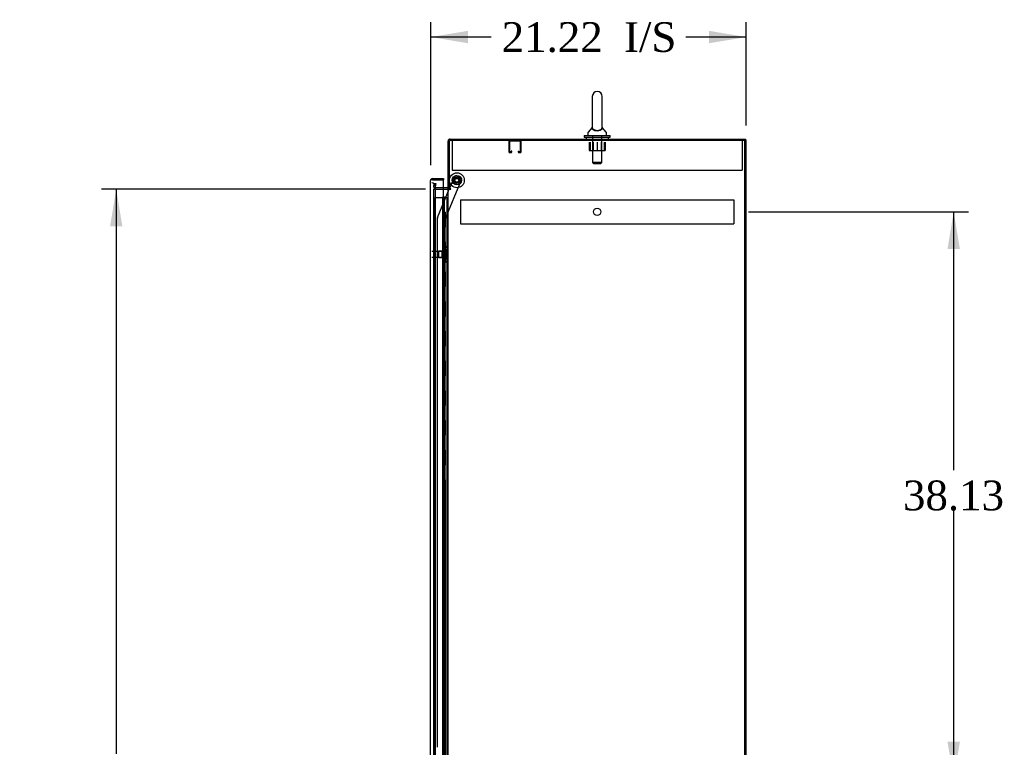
# Model space of a CAD drawing. Header units: inches. Extents: x 2 to 538, y -2 to 358.
# Tile 8 of 10: x 240 to 307, y 182 to 231. Entities that reach past the tile are written whole.
import ezdxf
from ezdxf.enums import TextEntityAlignment as Align
from ezdxf.lldxf.tags import DXFTag

# ---------------------------------------------------------------- set-up
doc = ezdxf.new("R2010")
doc.units = ezdxf.units.IN
doc.header["$MEASUREMENT"] = 0
for name, color, linetype in [('COM50677-3', 7, 'Continuous'), ('COM53964-3', 7, 'Continuous'), ('COM70215', 7, 'Continuous'), ('COM70220', 7, 'Continuous'), ('COM70760', 7, 'Continuous'), ('COM70763-5', 7, 'Continuous'), ('COM70764-4', 7, 'Continuous'), ('COM70839-6', 7, 'Continuous'), ('COM71202-5', 7, 'Continuous'), ('COM71206-8', 7, 'Continuous'), ('Default', 7, 'Continuous'), ('NTS18024', 7, 'Continuous'), ('NTS18147', 7, 'Continuous'), ('ROL87452', 7, 'Continuous'), ('RVT17786', 7, 'Continuous'), ('SCS86415', 7, 'Continuous'), ('STD26122', 7, 'Continuous'), ('WAF25376', 7, 'Continuous'), ('WAF25377', 7, 'Continuous'), ('WAM254785', 7, 'Continuous'), ('WAM30038', 7, 'Continuous')]:
    doc.layers.add(name, color=color, linetype=linetype)
doc.styles.add('SEACAD_Times_New_Roman', font='times.ttf')
tags = doc.linetypes.add('HIDDEN2', pattern=[0.1875, 0.125, -0.0625]).pattern_tags.tags
tags[6:7] = [DXFTag(74, 4), DXFTag(75, 0), DXFTag(340, '0'), DXFTag(46, 0.0), DXFTag(50, 0.0), DXFTag(44, 0.0), DXFTag(45, 0.0)]
tags[4:5] = [DXFTag(74, 4), DXFTag(75, 0), DXFTag(340, '0'), DXFTag(46, 0.0), DXFTag(50, 0.0), DXFTag(44, 0.0), DXFTag(45, 0.0)]
doc.dimstyles.new('HAMMOND_(STH_-_540x360)', dxfattribs={"dimtxt": 2, "dimasz": 2.5, "dimexe": 1, "dimexo": 1, "dimgap": 0.5, "dimtad": 0, "dimtih": 1, "dimtoh": 1, "dimzin": 0, "dimdsep": 46, "dimtxsty": 'SEACAD_Times_New_Roman', "dimblk1": '_SE_FILLED', "dimblk2": '_SE_FILLED', "dimsah": 1, "dimcen": 1, "dimadec": 0, "dimazin": 0, "dimtfac": 0.8, "dimtofl": 0, "dimtmove": 0, "dimatfit": 3, "dimfxl": 1, "dimtolj": 1, "dimtzin": 0, "dimarcsym": 0})

# ---------------------------------------------------------------- blocks, each defined once
blk = doc.blocks.new('SE3')
at = {"layer": 'COM50677-3', "color": 7, "linetype": 'HIDDEN2'}
for p, q in [((269.407, 222.688), (269.407, 222.503)), ((288.907, 222.688), (288.907, 222.503)), ((269.407, 222.503), (269.407, 220.688)), ((288.907, 222.503), (288.907, 220.688)), ((269.407, 220.688), (288.907, 220.688))]:
    blk.add_line(p, q, dxfattribs=at)
at = {"layer": 'COM53964-3', "color": 7, "linetype": 'HIDDEN2'}
for p, q in [((269.968, 218.697), (269.968, 218.559)), ((269.968, 218.697), (288.343, 218.697)), ((269.968, 218.559), (269.968, 217.21)), ((288.343, 218.697), (288.343, 218.559)), ((288.343, 218.559), (288.343, 217.21)), ((269.968, 217.21), (269.968, 217.072)), ((269.968, 217.072), (288.343, 217.072)), ((288.343, 217.21), (288.343, 217.072))]:
    blk.add_line(p, q, dxfattribs=at)
blk.add_circle((279.155, 217.885), 0.25, dxfattribs=at)
at = {"layer": 'COM70215', "color": 7, "linetype": 'HIDDEN2'}
for p, q in [((273.22, 222.645), (273.22, 221.918)), ((273.26, 222.645), (273.26, 221.918)), ((273.99, 222.648), (273.263, 222.648)), ((273.993, 221.918), (273.993, 222.645)), ((274.033, 221.918), (274.033, 222.645)), ((273.263, 221.915), (273.365, 221.915)), ((273.263, 221.875), (273.365, 221.875)), ((273.368, 221.918), (273.368, 221.969)), ((273.408, 221.969), (273.368, 221.969)), ((273.408, 221.918), (273.408, 221.969)), ((273.845, 221.969), (273.845, 221.918)), ((273.845, 221.969), (273.885, 221.969)), ((273.885, 221.969), (273.885, 221.918)), ((273.888, 221.915), (273.99, 221.915)), ((273.888, 221.875), (273.99, 221.875))]:
    blk.add_line(p, q, dxfattribs=at)
for centre, radius, start, end in [((273.263, 222.645), 0.043, 90, 180), ((273.263, 222.645), 0.003, 90, 180), ((273.99, 222.645), 0.043, 0, 90), ((273.99, 222.645), 0.003, 0, 90), ((273.263, 221.918), 0.043, 180, 270), ((273.263, 221.918), 0.003, 180, 270), ((273.365, 221.918), 0.003, 270, 0), ((273.365, 221.918), 0.043, 270, 0), ((273.888, 221.918), 0.043, 180, 270), ((273.888, 221.918), 0.003, 180, 270), ((273.99, 221.918), 0.003, 270, 0), ((273.99, 221.918), 0.043, 270, 0)]:
    blk.add_arc(centre, radius, start, end, dxfattribs=at)
at = {"layer": 'COM70220', "color": 7, "linetype": 'HIDDEN2'}
for p, q in [((268.283, 219.328), (268.283, 219.578)), ((268.283, 140.396), (268.283, 219.328))]:
    blk.add_line(p, q, dxfattribs=at)
blk.add_arc((268.033, 219.578), 0.25, 0, 90, dxfattribs=at)
at = {"layer": 'COM70760', "color": 7, "linetype": 'HIDDEN2'}
for p, q in [((268.232, 218.862), (268.747, 218.862)), ((268.232, 140.862), (268.232, 218.862)), ((268.747, 218.862), (268.772, 218.862)), ((268.765, 218.871), (268.765, 218.897)), ((268.765, 218.897), (268.815, 218.897)), ((268.815, 218.871), (268.765, 218.871)), ((268.772, 140.862), (268.772, 218.862)), ((268.827, 218.862), (268.772, 218.862)), ((268.777, 218.871), (268.777, 140.862)), ((268.815, 218.897), (268.84, 218.897)), ((268.815, 218.871), (268.84, 218.871)), ((268.827, 218.862), (268.868, 218.862)), ((268.827, 217.862), (268.827, 218.862)), ((268.84, 218.897), (268.89, 218.897)), ((268.89, 218.871), (268.84, 218.871)), ((268.868, 218.862), (269.063, 218.862)), ((268.868, 217.862), (268.868, 218.862)), ((268.877, 140.862), (268.877, 218.871)), ((268.89, 218.897), (268.89, 218.871)), ((269.063, 218.862), (269.125, 218.862)), ((269.063, 140.862), (269.063, 218.862)), ((268.772, 217.862), (268.827, 217.862)), ((268.816, 217.862), (268.944, 217.862)), ((268.816, 216.862), (268.816, 217.862)), ((268.913, 216.862), (268.913, 217.862)), ((268.939, 217.862), (268.939, 216.862)), ((268.944, 216.862), (268.944, 217.862)), ((268.772, 216.862), (268.827, 216.862)), ((268.816, 216.862), (268.944, 216.862)), ((268.827, 215.862), (268.827, 216.862)), ((268.868, 215.862), (268.868, 216.862)), ((268.772, 215.862), (268.827, 215.862)), ((268.816, 215.862), (268.944, 215.862)), ((268.816, 214.862), (268.816, 215.862)), ((268.913, 214.862), (268.913, 215.862)), ((268.939, 215.862), (268.939, 214.862)), ((268.944, 214.862), (268.944, 215.862)), ((268.772, 214.862), (268.827, 214.862)), ((268.816, 214.862), (268.944, 214.862)), ((268.827, 213.862), (268.827, 214.862)), ((268.868, 213.862), (268.868, 214.862)), ((268.772, 213.862), (268.827, 213.862)), ((268.816, 213.862), (268.944, 213.862)), ((268.816, 212.862), (268.816, 213.862)), ((268.913, 212.862), (268.913, 213.862)), ((268.939, 213.862), (268.939, 212.862)), ((268.944, 212.862), (268.944, 213.862)), ((268.772, 212.862), (268.827, 212.862)), ((268.816, 212.862), (268.944, 212.862)), ((268.827, 211.862), (268.827, 212.862)), ((268.868, 211.862), (268.868, 212.862)), ((268.772, 211.862), (268.827, 211.862)), ((268.816, 211.862), (268.944, 211.862)), ((268.816, 210.862), (268.816, 211.862)), ((268.913, 210.862), (268.913, 211.862)), ((268.939, 211.862), (268.939, 210.862)), ((268.944, 210.862), (268.944, 211.862)), ((268.772, 210.862), (268.827, 210.862)), ((268.816, 210.862), (268.944, 210.862)), ((268.827, 209.862), (268.827, 210.862)), ((268.868, 209.862), (268.868, 210.862)), ((268.772, 209.862), (268.827, 209.862)), ((268.816, 209.862), (268.944, 209.862)), ((268.816, 208.862), (268.816, 209.862)), ((268.913, 208.862), (268.913, 209.862)), ((268.939, 209.862), (268.939, 208.862)), ((268.944, 208.862), (268.944, 209.862)), ((268.772, 208.862), (268.827, 208.862)), ((268.816, 208.862), (268.944, 208.862)), ((268.827, 207.862), (268.827, 208.862)), ((268.868, 207.862), (268.868, 208.862)), ((268.772, 207.862), (268.827, 207.862)), ((268.816, 207.862), (268.944, 207.862)), ((268.816, 206.862), (268.816, 207.862)), ((268.913, 206.862), (268.913, 207.862)), ((268.939, 207.862), (268.939, 206.862)), ((268.944, 206.862), (268.944, 207.862)), ((268.772, 206.862), (268.827, 206.862)), ((268.816, 206.862), (268.944, 206.862)), ((268.827, 205.862), (268.827, 206.862)), ((268.868, 205.862), (268.868, 206.862)), ((268.772, 205.862), (268.827, 205.862)), ((268.816, 205.862), (268.944, 205.862)), ((268.816, 204.862), (268.816, 205.862)), ((268.913, 204.862), (268.913, 205.862)), ((268.939, 205.862), (268.939, 204.862)), ((268.944, 204.862), (268.944, 205.862)), ((268.772, 204.862), (268.827, 204.862)), ((268.816, 204.862), (268.944, 204.862)), ((268.827, 203.862), (268.827, 204.862)), ((268.868, 203.862), (268.868, 204.862)), ((268.772, 203.862), (268.827, 203.862)), ((268.816, 203.862), (268.944, 203.862)), ((268.816, 202.862), (268.816, 203.862)), ((268.913, 202.862), (268.913, 203.862)), ((268.939, 203.862), (268.939, 202.862)), ((268.944, 202.862), (268.944, 203.862)), ((268.772, 202.862), (268.827, 202.862)), ((268.816, 202.862), (268.944, 202.862)), ((268.827, 201.862), (268.827, 202.862)), ((268.868, 201.862), (268.868, 202.862)), ((268.772, 201.862), (268.827, 201.862)), ((268.816, 201.862), (268.944, 201.862)), ((268.816, 200.862), (268.816, 201.862)), ((268.913, 200.862), (268.913, 201.862)), ((268.939, 201.862), (268.939, 200.862)), ((268.944, 200.862), (268.944, 201.862)), ((268.772, 200.862), (268.827, 200.862)), ((268.816, 200.862), (268.944, 200.862)), ((268.827, 199.862), (268.827, 200.862)), ((268.868, 199.862), (268.868, 200.862)), ((268.772, 199.862), (268.827, 199.862)), ((268.816, 199.862), (268.944, 199.862)), ((268.816, 198.862), (268.816, 199.862)), ((268.913, 198.862), (268.913, 199.862)), ((268.939, 199.862), (268.939, 198.862)), ((268.944, 198.862), (268.944, 199.862)), ((268.772, 198.862), (268.827, 198.862)), ((268.816, 198.862), (268.944, 198.862)), ((268.827, 197.862), (268.827, 198.862)), ((268.868, 197.862), (268.868, 198.862)), ((268.772, 197.862), (268.827, 197.862)), ((268.816, 197.862), (268.944, 197.862)), ((268.816, 196.862), (268.816, 197.862)), ((268.913, 196.862), (268.913, 197.862)), ((268.939, 197.862), (268.939, 196.862)), ((268.944, 196.862), (268.944, 197.862)), ((268.772, 196.862), (268.827, 196.862)), ((268.816, 196.862), (268.944, 196.862)), ((268.827, 195.862), (268.827, 196.862)), ((268.868, 195.862), (268.868, 196.862)), ((268.772, 195.862), (268.827, 195.862)), ((268.816, 195.862), (268.944, 195.862)), ((268.816, 194.862), (268.816, 195.862)), ((268.913, 194.862), (268.913, 195.862)), ((268.939, 195.862), (268.939, 194.862)), ((268.944, 194.862), (268.944, 195.862)), ((268.772, 194.862), (268.827, 194.862)), ((268.816, 194.862), (268.944, 194.862)), ((268.827, 193.862), (268.827, 194.862)), ((268.868, 193.862), (268.868, 194.862)), ((268.772, 193.862), (268.827, 193.862)), ((268.816, 193.862), (268.944, 193.862)), ((268.816, 192.862), (268.816, 193.862)), ((268.913, 192.862), (268.913, 193.862)), ((268.939, 193.862), (268.939, 192.862)), ((268.944, 192.862), (268.944, 193.862)), ((268.772, 192.862), (268.827, 192.862)), ((268.816, 192.862), (268.944, 192.862)), ((268.827, 191.862), (268.827, 192.862)), ((268.868, 191.862), (268.868, 192.862)), ((268.772, 191.862), (268.827, 191.862)), ((268.816, 191.862), (268.944, 191.862)), ((268.816, 190.862), (268.816, 191.862)), ((268.913, 190.862), (268.913, 191.862)), ((268.939, 191.862), (268.939, 190.862)), ((268.944, 190.862), (268.944, 191.862)), ((268.772, 190.862), (268.827, 190.862)), ((268.816, 190.862), (268.944, 190.862)), ((268.827, 189.862), (268.827, 190.862)), ((268.868, 189.862), (268.868, 190.862)), ((268.772, 189.862), (268.827, 189.862)), ((268.816, 189.862), (268.944, 189.862)), ((268.816, 188.862), (268.816, 189.862)), ((268.913, 188.862), (268.913, 189.862)), ((268.939, 189.862), (268.939, 188.862)), ((268.944, 188.862), (268.944, 189.862)), ((268.772, 188.862), (268.827, 188.862)), ((268.816, 188.862), (268.944, 188.862)), ((268.827, 187.862), (268.827, 188.862)), ((268.868, 187.862), (268.868, 188.862)), ((268.772, 187.862), (268.827, 187.862)), ((268.816, 187.862), (268.944, 187.862)), ((268.816, 186.862), (268.816, 187.862)), ((268.913, 186.862), (268.913, 187.862)), ((268.939, 187.862), (268.939, 186.862)), ((268.944, 186.862), (268.944, 187.862)), ((268.772, 186.862), (268.827, 186.862)), ((268.816, 186.862), (268.944, 186.862)), ((268.827, 185.862), (268.827, 186.862)), ((268.868, 185.862), (268.868, 186.862)), ((268.772, 185.862), (268.827, 185.862)), ((268.816, 185.862), (268.944, 185.862)), ((268.816, 184.862), (268.816, 185.862)), ((268.913, 184.862), (268.913, 185.862)), ((268.939, 185.862), (268.939, 184.862)), ((268.944, 184.862), (268.944, 185.862)), ((268.772, 184.862), (268.827, 184.862)), ((268.816, 184.862), (268.944, 184.862)), ((268.827, 183.862), (268.827, 184.862)), ((268.868, 183.862), (268.868, 184.862)), ((268.772, 183.862), (268.827, 183.862)), ((268.816, 183.862), (268.944, 183.862)), ((268.816, 182.862), (268.816, 183.862)), ((268.913, 182.862), (268.913, 183.862)), ((268.939, 183.862), (268.939, 182.862)), ((268.944, 182.862), (268.944, 183.862)), ((268.772, 182.862), (268.827, 182.862)), ((268.816, 182.862), (268.944, 182.862)), ((268.827, 181.862), (268.827, 182.862)), ((268.868, 181.862), (268.868, 182.862))]:
    blk.add_line(p, q, dxfattribs=at)
at = {"layer": 'COM70763-5', "color": 7, "linetype": 'HIDDEN2'}
blk.add_line((289.09, 132.818), (289.09, 222.688), dxfattribs=at)
at = {"layer": 'COM70763-5', "color": 7, "linetype": 'Continuous'}
for p, q in [((289.185, 222.688), (289.125, 222.688)), ((289.185, 132.818), (289.185, 222.688))]:
    blk.add_line(p, q, dxfattribs=at)
at = {"layer": 'COM70764-4', "color": 7, "linetype": 'Continuous'}
for p, q in [((269.125, 219.438), (269.125, 222.64)), ((269.268, 222.783), (289.125, 222.783)), ((289.125, 222.783), (289.125, 222.688)), ((269.077, 219.503), (268.813, 219.503)), ((269.22, 219.438), (269.125, 219.438))]:
    blk.add_line(p, q, dxfattribs=at)
at = {"layer": 'COM70764-4', "color": 7, "linetype": 'HIDDEN2'}
for p, q in [((268.158, 219.558), (268.16, 219.576)), ((268.16, 219.576), (268.2, 219.804)), ((268.2, 219.804), (268.294, 219.788)), ((268.294, 219.788), (268.253, 219.559)), ((268.253, 219.559), (268.254, 219.541)), ((268.813, 219.503), (268.301, 219.503))]:
    blk.add_line(p, q, dxfattribs=at)
at = {"layer": 'COM70764-4', "color": 7, "linetype": 'Continuous'}
for centre, radius, start, end in [((269.268, 222.64), 0.143, 90, 180), ((269.077, 219.551), 0.048, 270, 0), ((269.077, 219.551), 0.143, 270, 307.79488)]:
    blk.add_arc(centre, radius, start, end, dxfattribs=at)
at = {"layer": 'COM70764-4', "color": 7, "linetype": 'HIDDEN2'}
for centre, radius, start, end in [((269.268, 222.64), 0.048, 90, 180), ((268.301, 219.551), 0.143, 177.21316, 270), ((268.301, 219.551), 0.048, 191.96668, 270)]:
    blk.add_arc(centre, radius, start, end, dxfattribs=at)
at = {"layer": 'COM70839-6', "color": 7, "linetype": 'HIDDEN2'}
for p, q in [((268.94, 217.389), (270.039, 220.045)), ((269.213, 219.438), (269.549, 220.249)), ((269.712, 220.316), (269.972, 220.209)), ((268.418, 217.518), (269.201, 219.408)), ((268.422, 181.887), (268.408, 217.47)), ((268.953, 180.513), (268.94, 217.389))]:
    blk.add_line(p, q, dxfattribs=at)
at = {"layer": 'COM70839-6', "color": 7, "linetype": 'Continuous'}
blk.add_line((269.201, 219.408), (269.213, 219.438), dxfattribs=at)
at = {"layer": 'COM70839-6', "color": 7, "linetype": 'HIDDEN2'}
blk.add_circle((269.72, 220.009), 0.129, dxfattribs=at)
for centre, start, end in [((269.664, 220.201), 67.50917, 157.50917), ((269.924, 220.093), 337.50917, 67.50917), ((268.533, 217.47), 157.50917, 180.02117)]:
    blk.add_arc(centre, 0.125, start, end, dxfattribs=at)
at = {"layer": 'COM71202-5', "color": 7, "linetype": 'Continuous'}
for p, q in [((267.938, 219.986), (267.938, 219.985)), ((267.938, 139.739), (267.938, 219.985)), ((267.938, 219.985), (267.938, 219.985)), ((267.938, 219.985), (267.938, 219.985)), ((268.018, 220.033), (267.968, 220.072)), ((268.081, 220.033), (267.968, 220.033)), ((268.081, 220.033), (268.018, 220.033)), ((268.081, 220.128), (268.813, 220.128)), ((268.081, 220.033), (268.081, 220.033)), ((268.081, 220.033), (268.813, 220.033)), ((268.813, 220.033), (268.081, 220.033)), ((268.813, 220.128), (268.813, 220.033)), ((268.813, 139.691), (268.813, 220.033))]:
    blk.add_line(p, q, dxfattribs=at)
for start, end in [(142.49641, 179.84393), (179.92383, 180), (90, 142.49641)]:
    blk.add_arc((268.081, 219.985), 0.143, start, end, dxfattribs=at)
blk.add_open_spline([(267.968, 220.033), (267.958, 220.025), (267.951, 220.017), (267.943, 220.005), (267.941, 220.001), (267.939, 219.993), (267.938, 219.989), (267.938, 219.985)], degree=3, knots=[0, 0, 0, 0, 0.5, 0.5, 0.75, 0.75, 1, 1, 1, 1], dxfattribs=at)
at = {"layer": 'COM71206-8', "color": 7, "linetype": 'Continuous'}
for p, q in [((289.125, 222.688), (269.22, 222.688)), ((269.22, 219.438), (269.22, 222.688)), ((289.125, 132.818), (289.125, 222.688)), ((268.813, 219.408), (269.077, 219.408)), ((269.125, 219.408), (269.077, 219.408)), ((269.125, 219.408), (269.268, 219.408)), ((269.125, 140.098), (269.125, 219.408)), ((269.298, 219.438), (269.22, 219.438)), ((269.268, 219.408), (269.298, 219.408))]:
    blk.add_line(p, q, dxfattribs=at)
at = {"layer": 'COM71206-8', "color": 7, "linetype": 'HIDDEN2'}
for p, q in [((268.158, 219.408), (268.813, 219.408)), ((268.158, 140.098), (268.158, 219.408))]:
    blk.add_line(p, q, dxfattribs=at)
at = {"layer": 'COM71206-8', "color": 7, "linetype": 'Continuous'}
blk.add_arc((269.298, 219.423), 0.015, 270, 90, dxfattribs=at)
at = {"layer": 'NTS18024', "color": 7, "linetype": 'HIDDEN2'}
for p, q in [((278.622, 222.563), (278.622, 222.018)), ((278.692, 222.563), (278.692, 222.018)), ((278.894, 222.563), (278.894, 222.018)), ((279.161, 222.563), (279.161, 222.018)), ((279.42, 222.563), (279.42, 222.018)), ((279.622, 222.563), (279.622, 222.018)), ((279.695, 222.563), (279.695, 222.018)), ((278.622, 222.018), (278.894, 222.018)), ((278.894, 222.018), (279.42, 222.018)), ((279.42, 222.018), (279.695, 222.018))]:
    blk.add_line(p, q, dxfattribs=at)
at = {"layer": 'NTS18147', "color": 7, "linetype": 'HIDDEN2'}
for p, q in [((268.503, 214.813), (268.503, 215.253)), ((268.94, 215.253), (268.503, 215.253)), ((268.94, 215.528), (268.94, 215.533)), ((269.003, 215.533), (268.94, 215.533)), ((268.94, 215.528), (268.94, 215.34)), ((268.94, 215.528), (269.003, 215.528)), ((268.94, 215.34), (268.94, 215.222)), ((269.003, 215.34), (268.94, 215.34)), ((269.003, 215.528), (269.003, 215.533)), ((269.003, 215.222), (269.003, 215.34)), ((269.065, 215.38), (269.065, 215.434)), ((268.503, 214.813), (268.94, 214.813)), ((268.94, 215.222), (268.94, 214.844)), ((268.94, 215.222), (269.003, 215.222)), ((268.94, 214.844), (268.94, 214.727)), ((269.003, 214.844), (268.94, 214.844)), ((268.94, 214.727), (268.94, 214.538)), ((268.94, 214.727), (269.003, 214.727)), ((269.003, 214.727), (269.003, 214.844)), ((269.065, 214.632), (269.065, 214.687)), ((268.94, 214.538), (268.94, 214.533)), ((269.003, 214.538), (268.94, 214.538)), ((268.94, 214.533), (269.003, 214.533)), ((269.003, 214.538), (269.003, 214.533))]:
    blk.add_line(p, q, dxfattribs=at)
blk.add_arc((268.747, 215.033), 0.318, 323.63381, 36.36619, dxfattribs=at)
for centre, start_param, end_param in [((268.747, 215.434), 2.506883, 3.776302), ((268.747, 215.38), 2.506883, 3.141593), ((268.747, 214.687), 3.141593, 3.776302), ((268.747, 214.632), 2.506883, 3.776302)]:
    blk.add_ellipse(centre, major_axis=(-0.318, 0), ratio=0.5, start_param=start_param, end_param=end_param, dxfattribs=at)
at = {"layer": 'ROL87452', "color": 7, "linetype": 'HIDDEN2'}
for radius in [0.5, 0.206]:
    blk.add_circle((269.72, 220.009), radius, dxfattribs=at)
at = {"layer": 'RVT17786', "color": 7, "linetype": 'HIDDEN2'}
blk.add_circle((269.72, 220.009), 0.217, dxfattribs=at)
at = {"layer": 'SCS86415', "color": 7, "linetype": 'Continuous'}
for p, q in [((278.826, 225.648), (278.826, 223.577)), ((279.488, 223.577), (279.488, 225.648)), ((278.532, 223.202), (278.532, 223.083)), ((278.817, 223.567), (278.546, 223.241)), ((279.768, 223.241), (279.497, 223.568)), ((279.782, 223.083), (279.782, 223.202))]:
    blk.add_line(p, q, dxfattribs=at)
at = {"layer": 'SCS86415', "color": 7, "linetype": 'HIDDEN2'}
for p, q in [((278.845, 223.023), (278.845, 221.208)), ((279.469, 221.208), (279.469, 223.023)), ((279.469, 221.208), (278.845, 221.208)), ((278.845, 221.208), (278.905, 221.148)), ((279.409, 221.148), (279.469, 221.208)), ((278.905, 221.148), (279.409, 221.148))]:
    blk.add_line(p, q, dxfattribs=at)
at = {"layer": 'SCS86415', "color": 7, "linetype": 'Continuous'}
for centre, radius, start, end in [((279.157, 225.648), 0.331, 0, 180), ((278.592, 223.202), 0.06, 140.32138, 180), ((279.722, 223.202), 0.06, 0, 39.67862), ((278.592, 223.083), 0.06, 180, 270), ((279.722, 223.083), 0.06, 270, 0)]:
    blk.add_arc(centre, radius, start, end, dxfattribs=at)
for points, knots in [([(279.495, 223.57), (279.495, 223.57), (279.495, 223.566), (279.496, 223.549), (279.496, 223.537), (279.49, 223.495), (279.48, 223.464), (279.434, 223.404), (279.399, 223.376), (279.303, 223.334), (279.241, 223.32), (279.111, 223.316), (279.045, 223.326), (278.966, 223.353), (278.942, 223.364), (278.902, 223.389), (278.885, 223.403), (278.844, 223.446), (278.829, 223.477), (278.819, 223.521), (278.818, 223.535), (278.818, 223.558), (278.819, 223.567), (278.819, 223.57), (278.819, 223.57), (278.819, 223.57)], [0.318155, 0.318155, 0.318155, 0.318155, 0.34375, 0.34375, 0.375, 0.375, 0.4375, 0.4375, 0.5, 0.5, 0.5625, 0.5625, 0.625, 0.625, 0.65625, 0.65625, 0.6875, 0.6875, 0.75, 0.75, 0.78125, 0.78125, 0.8125, 0.8125, 0.818429, 0.818429, 0.818429, 0.818429]), ([(278.826, 223.587), (278.826, 223.581), (278.825, 223.561), (278.836, 223.515), (278.849, 223.487), (278.899, 223.434), (278.936, 223.41), (279.037, 223.374), (279.101, 223.363), (279.231, 223.365), (279.293, 223.378), (279.39, 223.416), (279.424, 223.441), (279.47, 223.494), (279.481, 223.523), (279.489, 223.566), (279.488, 223.582), (279.488, 223.587)], [0.1950029, 0.1950029, 0.1950029, 0.1950029, 0.25, 0.25, 0.3125, 0.3125, 0.375, 0.375, 0.4375, 0.4375, 0.5, 0.5, 0.5625, 0.5625, 0.625, 0.625, 0.6746515, 0.6746515, 0.6746515, 0.6746515])]:
    blk.add_open_spline(points, degree=3, knots=knots, dxfattribs=at)
at = {"layer": 'STD26122', "color": 7, "linetype": 'HIDDEN2'}
for p, q in [((268.998, 215.218), (268.033, 215.218)), ((268.033, 214.848), (268.998, 214.848)), ((268.998, 215.218), (268.998, 214.848)), ((269.033, 215.183), (268.998, 215.218)), ((268.998, 214.848), (269.033, 214.883)), ((269.033, 214.883), (269.033, 215.183))]:
    blk.add_line(p, q, dxfattribs=at)
at = {"layer": 'WAF25376', "color": 7, "linetype": 'HIDDEN2'}
for radius in [0.315, 0.14]:
    blk.add_circle((269.72, 220.009), radius, dxfattribs=at)
at = {"layer": 'WAF25377', "color": 7, "linetype": 'Continuous'}
for p, q in [((278.282, 223.023), (280.032, 223.023)), ((278.282, 223.023), (278.282, 222.908)), ((278.282, 222.908), (280.032, 222.908)), ((280.032, 222.908), (280.032, 223.023))]:
    blk.add_line(p, q, dxfattribs=at)
at = {"layer": 'WAM254785', "color": 7, "linetype": 'Continuous'}
for p, q in [((278.407, 222.908), (278.407, 222.783)), ((279.907, 222.783), (279.907, 222.908))]:
    blk.add_line(p, q, dxfattribs=at)
at = {"layer": 'WAM30038', "color": 7, "linetype": 'HIDDEN2'}
for p, q in [((268.727, 215.207), (268.727, 215.261)), ((268.772, 215.235), (268.727, 215.207)), ((268.791, 215.408), (268.791, 214.658)), ((268.815, 215.408), (268.791, 215.408)), ((268.815, 215.408), (268.815, 214.658)), ((268.727, 215.182), (268.772, 215.21)), ((268.727, 215.207), (268.743, 215.194)), ((268.727, 215.051), (268.727, 215.182)), ((268.772, 215.051), (268.727, 215.051)), ((268.727, 214.884), (268.727, 215.016)), ((268.727, 215.016), (268.772, 215.016)), ((268.772, 214.856), (268.727, 214.884)), ((268.743, 214.872), (268.727, 214.859)), ((268.727, 214.805), (268.727, 214.859)), ((268.727, 214.859), (268.772, 214.831)), ((268.743, 215.194), (268.782, 215.219)), ((268.782, 214.848), (268.743, 214.872)), ((268.791, 214.658), (268.815, 214.658))]:
    blk.add_line(p, q, dxfattribs=at)
for centre, radius, start, end in [((268.207, 215.936), 0.85, 311.70584, 313.44931), ((268.773, 215.033), 0.0181, 1.77183, 93.07302), ((268.773, 215.034), 0.0182, 267.1609, 357.99424), ((268.204, 214.127), 0.854, 46.55474, 48.29011)]:
    blk.add_arc(centre, radius, start, end, dxfattribs=at)
for points, knots in [([(268.727, 215.261), (268.74, 215.273), (268.753, 215.284), (268.766, 215.296), (268.768, 215.298), (268.77, 215.3), (268.772, 215.301)], [0, 0, 0, 0, 0.858552, 0.858552, 0.858552, 1, 1, 1, 1]), ([(268.786, 215.24), (268.785, 215.24), (268.785, 215.24), (268.781, 215.24), (268.777, 215.238), (268.772, 215.235)], [0.4389304, 0.4389304, 0.4389304, 0.4389304, 0.5, 0.5, 1, 1, 1, 1]), ([(268.772, 215.21), (268.774, 215.212), (268.777, 215.213), (268.781, 215.217), (268.783, 215.219), (268.786, 215.223), (268.788, 215.226), (268.791, 215.231), (268.791, 215.233), (268.791, 215.235)], [0, 0, 0, 0, 0.25, 0.25, 0.5, 0.5, 0.75, 0.75, 1, 1, 1, 1]), ([(268.772, 214.765), (268.77, 214.767), (268.768, 214.769), (268.766, 214.77), (268.753, 214.782), (268.74, 214.793), (268.727, 214.805)], [0, 0, 0, 0, 0.141448, 0.141448, 0.141448, 1, 1, 1, 1]), ([(268.791, 214.831), (268.791, 214.833), (268.791, 214.836), (268.788, 214.841), (268.786, 214.843), (268.781, 214.85), (268.777, 214.853), (268.772, 214.856)], [0, 0, 0, 0, 0.25, 0.25, 0.5, 0.5, 1, 1, 1, 1]), ([(268.772, 214.831), (268.774, 214.83), (268.777, 214.829), (268.781, 214.827), (268.783, 214.826), (268.785, 214.826), (268.785, 214.826), (268.786, 214.826)], [0, 0, 0, 0, 0.25, 0.25, 0.5, 0.5, 0.5626015, 0.5626015, 0.5626015, 0.5626015])]:
    blk.add_open_spline(points, degree=3, knots=knots, dxfattribs=at)
blk = doc.blocks.new('DMBLK5017')
at = {"layer": 'Default', "linetype": 'Continuous'}
for points in [[(303.551, 215.385), (303.134, 217.885), (302.718, 215.385)], [(303.551, 182.255), (302.718, 182.255), (303.134, 179.755)]]:
    blk.add_hatch(color=7, dxfattribs=at).paths.add_polyline_path(points)
at = {"layer": 'Default', "color": 7, "linetype": 'Continuous'}
for p, q in [((289.343, 217.885), (304.134, 217.885)), ((303.134, 200.52), (303.134, 217.885)), ((303.134, 179.755), (303.134, 197.82)), ((280.405, 179.755), (304.134, 179.755))]:
    blk.add_line(p, q, dxfattribs=at)
at = {"layer": 'Default', "color": 7, "linetype": 'Continuous', "style": 'SEACAD_Times_New_Roman'}
blk.add_text('38.13', height=2, dxfattribs=at).set_placement((299.722, 199.82), align=Align.TOP_LEFT)
blk = doc.blocks.new('_SE_FILLED')
at = {"color": 0}
blk.add_line((0, 0), (-1, 0), dxfattribs=at)
blk.add_solid([(0, 0), (-1, -0.1665), (-1, 0.1665), (0, 0)], dxfattribs=at)
blk = doc.blocks.new('DMBLK5032')
at = {"layer": 'Default', "linetype": 'Continuous'}
for points in [[(246.391, 216.908), (247.224, 216.908), (246.808, 219.408)], [(246.391, 142.598), (246.808, 140.098), (247.224, 142.598)]]:
    blk.add_hatch(color=7, dxfattribs=at).paths.add_polyline_path(points)
at = {"layer": 'Default', "color": 7, "linetype": 'Continuous'}
for p, q in [((267.618, 219.408), (245.808, 219.408)), ((246.808, 219.408), (246.808, 181.453)), ((246.808, 172.053), (246.808, 140.098)), ((267.158, 140.098), (245.808, 140.098))]:
    blk.add_line(p, q, dxfattribs=at)
at = {"layer": 'Default', "color": 7, "linetype": 'Continuous', "style": 'SEACAD_Times_New_Roman'}
for s, p in [('79.31', (243.395, 180.753)), ('DOOR', (242.613, 177.753)), ('OPENING', (240.315, 174.753))]:
    blk.add_text(s, height=2, dxfattribs=at).set_placement(p, align=Align.TOP_LEFT)
blk = doc.blocks.new('DMBLK5034')
at = {"layer": 'Default', "linetype": 'Continuous'}
for points in [[(270.468, 230.056), (267.968, 229.639), (270.468, 229.222)], [(286.685, 230.056), (286.685, 229.222), (289.185, 229.639)]]:
    blk.add_hatch(color=7, dxfattribs=at).paths.add_polyline_path(points)
at = {"layer": 'Default', "color": 7, "linetype": 'Continuous'}
for p, q in [((267.968, 221.033), (267.968, 230.639)), ((289.185, 223.688), (289.185, 230.639)), ((272.034, 229.639), (267.968, 229.639)), ((289.185, 229.639), (285.118, 229.639))]:
    blk.add_line(p, q, dxfattribs=at)
at = {"layer": 'Default', "color": 7, "linetype": 'Continuous', "style": 'SEACAD_Times_New_Roman'}
for s, p in [('21.22', (272.734, 230.639)), ('I/S', (280.959, 230.639))]:
    blk.add_text(s, height=2, dxfattribs=at).set_placement(p, align=Align.TOP_LEFT)

msp = doc.modelspace()

# ---------------------------------------------------------------- block references
at = {"layer": 'Default'}
msp.add_blockref('SE3', (0, 0), dxfattribs=at)

# ---------------------------------------------------------------- dimensions: what is measured, and where the dimension line sits
at = {"layer": 'Default', "color": 7, "linetype": 'Continuous'}
dim = msp.add_linear_dim(base=(267.968, 229.639), p1=(289.185, 222.688), p2=(267.968, 220.033), text='\\A1;<> I/S', dimstyle='HAMMOND_(STH_-_540x360)', dxfattribs=at)
dim.commit()
dim.dimension.update_dxf_attribs({"geometry": 'DMBLK5034', "text_midpoint": (278.576, 229.639), "dimtype": 160})
for base, p1, p2, text, picture, middle in [((246.808, 140.098), (268.618, 219.408), (269.077, 140.098), '\\A1;<>\\PDOOR\\XOPENING', 'DMBLK5032', (246.808, 179.753)), ((303.134, 217.885), (279.405, 179.755), (288.343, 217.885), '\\A1;<>', 'DMBLK5017', (303.134, 198.82))]:
    dim = msp.add_linear_dim(base=base, p1=p1, p2=p2, angle=90, text=text, dimstyle='HAMMOND_(STH_-_540x360)', dxfattribs=at)
    dim.commit()
    dim.dimension.update_dxf_attribs({"geometry": picture, "text_midpoint": middle, "dimtype": 160})

doc.saveas('drawing.dxf')
